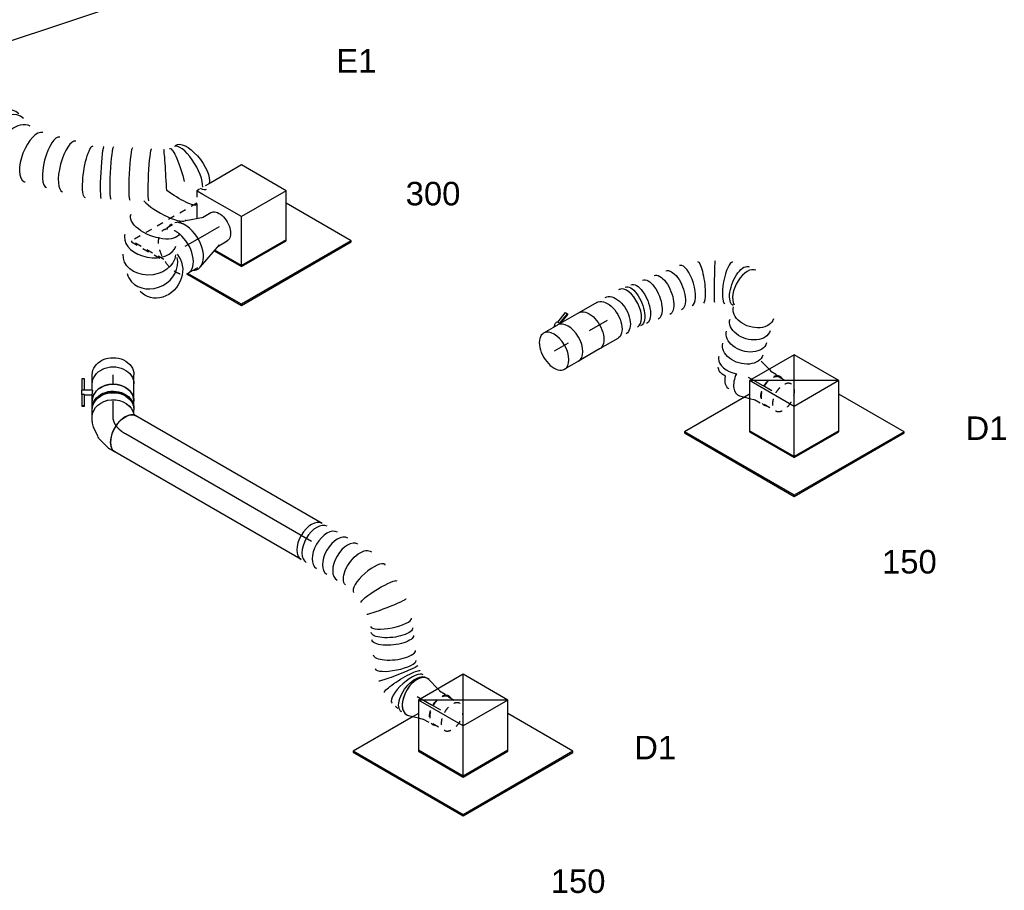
# Model space of a CAD drawing. Extents: x -132501 to 411300, y -42818 to 427495.
# Tile 165 of 256: x 14190 to 17961, y 165632 to 168965. Entities that reach past the tile are written whole.
import ezdxf
from ezdxf.enums import TextEntityAlignment as Align

# ---------------------------------------------------------------- set-up
doc = ezdxf.new("R2010")
doc.units = 0
doc.header["$LTSCALE"] = 50
doc.linetypes.add('CENTER2', pattern=[28.575, 19.05, -3.175, 3.175, -3.175])
doc.linetypes.add('STREEPJES', pattern=[0.1, 0.05, -0.05])
doc.layers.get('0').update_dxf_attribs({"linetype": 'CONTINUOUS'})
for name, color, linetype in [('WL570---_RETOUR', 112, 'CONTINUOUS'), ('WL570---_RETOUR_RST', 2, 'CONTINUOUS'), ('WL570---_RETOUR_RST_HL', 1, 'CONTINUOUS'), ('WL570---_TOEVOER', 3, 'CONTINUOUS'), ('WL570---_TOEVOER_HL', 8, 'CONTINUOUS'), ('WL570---_TOEVOER_RST', 2, 'CONTINUOUS'), ('WL570---_TOEVOER_RST_HL', 1, 'CONTINUOUS'), ('WM570---_RETOUR_PR', 1, 'CONTINUOUS'), ('WM570---_RETOUR_RST_PR', 1, 'CONTINUOUS'), ('WM570---_TOEVOER_PR', 1, 'CONTINUOUS'), ('WM570---_TOEVOER_RST_PR', 1, 'CONTINUOUS')]:
    doc.layers.add(name, color=color, linetype=linetype)
doc.styles.add('BURO-018', font='ARIAL.TTF', dxfattribs={"height": 63})

# ---------------------------------------------------------------- blocks, each defined once
blk = doc.blocks.new('*U1134')
at = {"color": 0, "ltscale": 10}
for p, q in [((-99.2, 170.4, -3461), (-197.2, 0.7, -3461)), ((98.4, 170.4, -3461), (-99.2, 170.4, -3461)), ((-0.4, -0.7, -3461), (-99.2, 170.4, -3461)), ((197.2, -0.7, -3461), (-99.2, 170.4, -3461)), ((-0.4, -0.7, -3461), (98.4, 170.4, -3461)), ((197.2, -0.7, -3461), (98.4, 170.4, -3461)), ((-413.4, 125.5, -3461), (-415.4, 122, -3461)), ((-415.4, 122, -3461), (-172.5, -298.8, -3461)), ((-148, 125.5, -3461), (-413.4, 125.5, -3461)), ((-170.4, -295.2, -3461), (-413.4, 125.5, -3461)), ((-197.2, 0.7, -3461), (-98.4, -170.4, -3461)), ((-96.3, -166.9, -3461), (-195.1, 4.2, -3461)), ((-98.4, -170.4, -3461), (-0.4, -0.7, -3461)), ((197.2, -0.7, -3461), (-0.4, -0.7, -3461)), ((99.2, -170.4, -3461), (197.2, -0.7, -3461)), ((315.4, -295.2, -3461), (171.3, -45.6, -3461)), ((-98.4, -170.4, -3461), (99.2, -170.4, -3461)), ((101.2, -166.9, -3461), (-96.3, -166.9, -3461)), ((-172.5, -298.8, -3461), (-170.4, -295.2, -3461)), ((-172.5, -298.8, -3461), (313.3, -298.8, -3461)), ((315.4, -295.2, -3461), (-170.4, -295.2, -3461)), ((313.3, -298.8, -3461), (315.4, -295.2, -3461))]:
    blk.add_line(p, q, dxfattribs=at)
at = {"color": 8, "linetype": 'STREEPJES', "ltscale": 10}
blk.add_line((-125.1, 125.5, -3461), (-148, 125.5, -3461), dxfattribs=at)
at = {"layer": 'WL570---_TOEVOER_RST_HL', "linetype": 'CENTER2'}
blk.add_circle((0, 0, -3461), 0.075, dxfattribs=at)
at = {"layer": 'WL570---_TOEVOER_RST', "color": 1, "style": 'BURO-018'}
for tag in ['MC', 'Q']:
    blk.add_attdef(tag, text='', height=90, dxfattribs=at).set_placement((0, 0), align=Align.MIDDLE)
at = {"layer": 'WM570---_TOEVOER_RST_PR', "color": 1, "style": 'BURO-018'}
blk.add_attdef('POSNR', text='', height=90, dxfattribs=at).set_placement((0, 0), align=Align.MIDDLE)
blk = doc.blocks.new('*U1135')
at = {"color": 0, "ltscale": 10}
for p, q in [((-99.2, 170.4, -5190.4), (-197.2, 0.7, -5190.4)), ((98.4, 170.4, -5190.4), (-99.2, 170.4, -5190.4)), ((-0.4, -0.7, -5190.4), (-99.2, 170.4, -5190.4)), ((197.2, -0.7, -5190.4), (-99.2, 170.4, -5190.4)), ((-0.4, -0.7, -5190.4), (98.4, 170.4, -5190.4)), ((197.2, -0.7, -5190.4), (98.4, 170.4, -5190.4)), ((-413.4, 125.5, -5190.4), (-415.4, 122, -5190.4)), ((-415.4, 122, -5190.4), (-172.5, -298.8, -5190.4)), ((-148, 125.5, -5190.4), (-413.4, 125.5, -5190.4)), ((-170.4, -295.2, -5190.4), (-413.4, 125.5, -5190.4)), ((-197.2, 0.7, -5190.4), (-98.4, -170.4, -5190.4)), ((-96.3, -166.9, -5190.4), (-195.1, 4.2, -5190.4)), ((-98.4, -170.4, -5190.4), (-0.4, -0.7, -5190.4)), ((197.2, -0.7, -5190.4), (-0.4, -0.7, -5190.4)), ((99.2, -170.4, -5190.4), (197.2, -0.7, -5190.4)), ((315.4, -295.2, -5190.4), (171.3, -45.6, -5190.4)), ((-98.4, -170.4, -5190.4), (99.2, -170.4, -5190.4)), ((101.2, -166.9, -5190.4), (-96.3, -166.9, -5190.4)), ((-172.5, -298.8, -5190.4), (-170.4, -295.2, -5190.4)), ((-172.5, -298.8, -5190.4), (313.3, -298.8, -5190.4)), ((315.4, -295.2, -5190.4), (-170.4, -295.2, -5190.4)), ((313.3, -298.8, -5190.4), (315.4, -295.2, -5190.4))]:
    blk.add_line(p, q, dxfattribs=at)
at = {"color": 8, "linetype": 'STREEPJES', "ltscale": 10}
blk.add_line((-125.1, 125.5, -5190.4), (-148, 125.5, -5190.4), dxfattribs=at)
at = {"layer": 'WL570---_TOEVOER_RST_HL', "linetype": 'CENTER2'}
blk.add_circle((0, 0, -5190.4), 0.075, dxfattribs=at)
at = {"layer": 'WL570---_TOEVOER_RST', "color": 1, "style": 'BURO-018'}
for tag in ['MC', 'Q']:
    blk.add_attdef(tag, text='', height=90, dxfattribs=at).set_placement((0, 0), align=Align.MIDDLE)
at = {"layer": 'WM570---_TOEVOER_RST_PR', "color": 1, "style": 'BURO-018'}
blk.add_attdef('POSNR', text='', height=90, dxfattribs=at).set_placement((0, 0), align=Align.MIDDLE)
blk = doc.blocks.new('*U1177')
at = {"color": 8, "linetype": 'STREEPJES', "ltscale": 10}
for p, q in [((-100.2, 168.6, -2425.5), (-125.5, 124.9, -2425.5)), ((-38.4, 168.6, -2425.5), (-100.2, 168.6, -2425.5)), ((-86.3, 144.6, -2425.5), (-100.2, 168.6, -2425.5)), ((-412.3, 127.3, -2425.5), (-414.4, 123.7, -2425.5)), ((-414.4, 123.7, -2425.5), (-340.5, -4.1, -2425.5)), ((-124.1, 127.3, -2425.5), (-412.3, 127.3, -2425.5)), ((-340.9, 3.5, -2425.5), (-412.3, 127.3, -2425.5))]:
    blk.add_line(p, q, dxfattribs=at)
at = {"color": 0, "ltscale": 10}
for p, q in [((97.4, 168.6, -2425.5), (-38.4, 168.6, -2425.5)), ((196.2, -2.5, -2425.5), (97.4, 168.6, -2425.5)), ((-125.5, 124.9, -2425.5), (-153.4, 76.6, -2425.5)), ((-1.4, -2.5, -2425.5), (-86.3, 144.6, -2425.5)), ((-97.4, -168.6, -2425.5), (-1.4, -2.5, -2425.5)), ((196.2, -2.5, -2425.5), (-1.4, -2.5, -2425.5)), ((100.2, -168.6, -2425.5), (196.2, -2.5, -2425.5)), ((-157.4, -64.6, -2425.5), (-97.4, -168.6, -2425.5)), ((-95.3, -165.1, -2425.5), (-154, -63.4, -2425.5)), ((316.4, -293.4, -2425.5), (172.3, -43.8, -2425.5)), ((-292.3, -87.7, -2425.5), (-171.5, -297, -2425.5)), ((-169.4, -293.4, -2425.5), (-287.9, -88.2, -2425.5)), ((-97.4, -168.6, -2425.5), (100.2, -168.6, -2425.5)), ((102.3, -165.1, -2425.5), (-95.3, -165.1, -2425.5)), ((-171.5, -297, -2425.5), (-169.4, -293.4, -2425.5)), ((-171.5, -297, -2425.5), (314.4, -297, -2425.5)), ((316.4, -293.4, -2425.5), (-169.4, -293.4, -2425.5)), ((314.4, -297, -2425.5), (316.4, -293.4, -2425.5))]:
    blk.add_line(p, q, dxfattribs=at)
at = {"layer": 'WL570---_RETOUR_RST_HL', "linetype": 'CENTER2'}
blk.add_circle((0, 0, -2425.5), 0.075, dxfattribs=at)
at = {"layer": 'WL570---_RETOUR_RST', "color": 1, "style": 'BURO-018'}
for tag in ['MC', 'Q']:
    blk.add_attdef(tag, text='', height=90, dxfattribs=at).set_placement((0, 0), align=Align.MIDDLE)
at = {"layer": 'WM570---_RETOUR_RST_PR', "color": 1, "style": 'BURO-018'}
blk.add_attdef('POSNR', text='', height=90, dxfattribs=at).set_placement((0, 0), align=Align.MIDDLE)
blk = doc.blocks.new('*U1323')
at = {"color": 8, "linetype": 'STREEPJES', "ltscale": 10}
for p, q in [((0, 95, -2607.1), (-40.8, 95, -2607.1)), ((11.4, 98, -2607.1), (52.3, 83.7, -2607.1))]:
    blk.add_line(p, q, dxfattribs=at)
at = {"color": 0, "ltscale": 10}
for p, q in [((52.3, 83.7, -2607.1), (116.6, 61.3, -2607.1)), ((113.1, 62.5, -2607.1), (150.3, 62.5, -2607.1)), ((11.4, -98, -2607.1), (116.6, -61.3, -2607.1)), ((113.1, -62.5, -2607.1), (150.3, -62.5, -2607.1)), ((-42.7, -94.9, -2607.1), (-41, -95, -2607.1)), ((-42.7, -94.9, -2607.1), (-41, -95, -2607.1)), ((0, -95, -2607.1), (-40.8, -95, -2607.1))]:
    blk.add_line(p, q, dxfattribs=at)
at = {"color": 8, "linetype": 'STREEPJES', "ltscale": 10}
for centre, major_axis, start_param, end_param in [((-40.8, 0, -2607.1), (0, 95), 5.28395, 9.39093), ((-40.8, 0, -2607.1), (0, 95), 5.28395, 9.39093), ((0, 0, -2607.1), (0, 100), 5.55164, 6.600746), ((0, 0, -2607.1), (0, 100), 2.824032, 3.169649)]:
    blk.add_ellipse(centre, major_axis=major_axis, ratio=0.57735, start_param=start_param, end_param=end_param, dxfattribs=at)
at = {"color": 0, "ltscale": 10}
for centre, major_axis, start_param, end_param in [((-40.8, 0, -2607.1), (0, 95), 3.141593, 5.28395), ((-40.8, 0, -2607.1), (0, 95), 3.141593, 5.28395), ((0, 0, -2607.1), (0, 100), 3.169649, 5.55164)]:
    blk.add_ellipse(centre, major_axis=major_axis, ratio=0.57735, start_param=start_param, end_param=end_param, dxfattribs=at)
at = {"color": 0, "ltscale": 10, "extrusion": (-3.41963e-17, 8.3842e-17, -1)}
blk.add_ellipse((150.3, 0, -2607.1), major_axis=(0, 62.5), ratio=0.57735, start_param=0, end_param=3.141593, dxfattribs=at)
at = {"layer": 'WL570---_RETOUR_RST_HL', "linetype": 'CENTER2'}
for p in [(0, 0, -2607.1), (150.3, 0, -2607.1)]:
    blk.add_line(p, (109.5, 0, -2607.1), dxfattribs=at)
blk.add_circle((0, 0, -2607.1), 0.075, dxfattribs=at)
at = {"layer": 'WM570---_RETOUR_RST_PR', "color": 1, "style": 'BURO-018'}
blk.add_attdef('POSNR', text='', height=90, dxfattribs=at).set_placement((0, 0), align=Align.MIDDLE)
blk = doc.blocks.new('*U1324')
at = {"color": 0, "ltscale": 10}
for centre, major_axis, ratio, start_param, end_param in [((605.9, 406.1, -2723), (-97.4, 25.7), 0.354795, 3.622724, 6.23802), ((564.1, 329.8, -2723), (-75.3, 66.8), 0.018314, 4.114242, 6.285221), ((520.5, 290.4, -2723), (67, -74.2), 0.071498, 3.141593, 6.283185), ((466.4, 241.5, -2723), (67, -74.2), 0.071498, 3.141593, 6.283185), ((412.3, 192.7, -2723), (67, -74.2), 0.071498, 3.141593, 6.283185), ((643.4, 240.3, -2723), (-96.6, -26.7), 0.27038, 0.682985, 3.123684), ((385.2, 168.2, -2723), (67, -74.2), 0.071498, 3.141593, 6.283185), ((278.4, 93.7, -2723), (50.5, -86.3), 0.337315, 3.141593, 6.283185), ((698.3, 114.2, -2723), (-82.6, -56.9), 0.655753, 0.070851, 3.070741), ((158.4, 23.5, -2723), (40.6, -91.9), 0.449139, 3.192547, 6.232231), ((223.8, 61.7, -2723), (50.5, -86.3), 0.337315, 3.141593, 6.283185), ((771.4, 50.7, -2723), (29.5, 96.3), 0.858975, 3.348561, 6.076217), ((0, 0, -2723), (0, -100), 0.707107, 3.141593, 6.283185), ((25.1, 0, -2723), (0, -100), 0.707107, 3.141593, 6.283185), ((698.3, 114.2, -2723), (-82.6, -56.9), 0.655753, 6.212334, 6.354037), ((158.4, 23.5, -2723), (40.6, -91.9), 0.449139, 6.232231, 6.33414), ((771.4, 50.7, -2723), (29.5, 96.3), 0.858975, 2.934624, 3.348561)]:
    blk.add_ellipse(centre, major_axis=major_axis, ratio=ratio, start_param=start_param, end_param=end_param, dxfattribs=at)
at = {"color": 0, "ltscale": 10, "extrusion": (-2.26623e-17, -1.01167e-16, -1)}
for centre, major_axis, ratio, start_param, end_param in [((608.6, 426.1, -2723), (-99.1, 13.1), 0.426668, 0, 2.807525), ((589.8, 366.2, -2723), (88.3, -48.2), 0.194622, 3.164079, 5.080886), ((614, 382.5, -2723), (97.9, 20.2), 0.156856, 0, 0.651445), ((628.3, 313.2, -2723), (97.9, 20.2), 0.156856, 0, 1.81732), ((347.3, 134, -2723), (-59.4, 81.1), 0.208248, 3.120128, 6.261721), ((667.5, 171.2, -2723), (-91.7, -40.5), 0.479873, 3.179896, 6.321489), ((733.8, 73.1, -2723), (-64.6, -77), 0.785168, 3.268617, 6.410209), ((808.6, 48.5, -2723), (-21.6, 98.5), 0.87623, 0.2408, 3.382393), ((83.4, 0, -2723), (15.2, -99.5), 0.634419, 6.186594, 9.328187)]:
    blk.add_ellipse(centre, major_axis=major_axis, ratio=ratio, start_param=start_param, end_param=end_param, dxfattribs=at)
at = {"layer": 'WM570---_RETOUR_PR', "color": 1, "style": 'BURO-018'}
blk.add_attdef('POSNR', text='', height=90, dxfattribs=at).set_placement((0, 0), align=Align.MIDDLE)
blk = doc.blocks.new('*U1352')
at = {"color": 0, "ltscale": 10}
for p, q in [((-26, 277.9, -2439.5), (-21.4, 277.9, -2439.5)), ((116.3, -6.7, -2439.5), (-26, 277.9, -2439.5)), ((120.9, -6.7, -2439.5), (-21.4, 277.9, -2439.5)), ((1708.3, 277.9, -2439.5), (1696.5, 242.7, -2439.5)), ((1712.8, 277.9, -2439.5), (1708.3, 277.9, -2439.5)), ((1850.6, -6.7, -2439.5), (1708.3, 277.9, -2439.5)), ((1855.1, -6.7, -2439.5), (1712.8, 277.9, -2439.5)), ((-3.8, 242.7, -2439.5), (1709.7, 242.7, -2439.5)), ((1836.2, -10.3, -2439.5), (1709.7, 242.7, -2439.5)), ((26, -277.9, -2439.5), (116.3, -6.7, -2439.5)), ((30.5, -277.9, -2439.5), (120.9, -6.7, -2439.5)), ((116.3, -6.7, -2439.5), (120.9, -6.7, -2439.5)), ((119.7, -10.3, -2439.5), (1836.2, -10.3, -2439.5)), ((1758.8, -242.7, -2439.5), (1836.2, -10.3, -2439.5)), ((1760.2, -277.9, -2439.5), (1850.6, -6.7, -2439.5)), ((1764.8, -277.9, -2439.5), (1855.1, -6.7, -2439.5)), ((1855.1, -6.7, -2439.5), (1850.6, -6.7, -2439.5)), ((42.3, -242.7, -2439.5), (345.2, -242.7, -2439.5)), ((403.7, -242.7, -2439.5), (771.5, -242.7, -2439.5)), ((1005.8, -242.7, -2439.5), (1758.8, -242.7, -2439.5)), ((1742.6, -242.7, -2439.5), (1760.2, -277.9, -2439.5)), ((26, -277.9, -2439.5), (30.5, -277.9, -2439.5)), ((1764.8, -277.9, -2439.5), (1760.2, -277.9, -2439.5))]:
    blk.add_line(p, q, dxfattribs=at)
at = {"color": 8, "linetype": 'STREEPJES', "ltscale": 10}
for p, q in [((345.2, -242.7, -2439.5), (403.7, -242.7, -2439.5)), ((771.5, -242.7, -2439.5), (1005.8, -242.7, -2439.5))]:
    blk.add_line(p, q, dxfattribs=at)
at = {"layer": 'WM570---_RETOUR_PR', "color": 1, "style": 'BURO-018'}
blk.add_attdef('POSNR', text='', height=90, dxfattribs=at).set_placement((0, 0), align=Align.MIDDLE)
blk = doc.blocks.new('*U1367')
at = {"color": 0, "ltscale": 10}
for p, q in [((-54.1, 80, -4282.3), (-30.8, 80, -4282.3)), ((-22.1, 78.8, -4282.3), (18.4, 68, -4282.3)), ((32.9, 61.2, -4282.3), (64, 39.3, -4282.3)), ((79.3, 22.7, -4282.3), (88.4, 6.8, -4282.3)), ((-54.1, -80, -4282.3), (-47.5, -80, -4282.3)), ((-47.5, -80, -4282.3), (-44.9, -80.7, -4282.3))]:
    blk.add_line(p, q, dxfattribs=at)
for centre, major_axis, ratio, start_param, end_param in [((-54.1, 0, -4282.3), (0, 80), 0.57735, 3.141593, 6.283185), ((-36.9, 0, -4282.3), (10.5, 79.7), 0.646887, 6.198226, 6.368145), ((13.1, -22.6, -4282.3), (59.5, 54.4), 0.803023, 6.107746, 6.458625)]:
    blk.add_ellipse(centre, major_axis=major_axis, ratio=ratio, start_param=start_param, end_param=end_param, dxfattribs=at)
at = {"color": 0, "ltscale": 10, "extrusion": (1.38778e-17, 8.01234e-18, -1)}
for centre, major_axis, ratio, start_param, end_param in [((-8.1, -7.7, -4282.3), (-34.1, -73), 0.750739, 3.009293, 3.273893), ((19.1, -33.2, -4282.3), (69.3, 40), 0.816497, 0, 3.000786)]:
    blk.add_ellipse(centre, major_axis=major_axis, ratio=ratio, start_param=start_param, end_param=end_param, dxfattribs=at)
at = {"layer": 'WL570---_TOEVOER_HL', "linetype": 'CENTER2', "extrusion": (1.38778e-17, 8.01234e-18, -1)}
blk.add_ellipse((-119.5, -113.2, -4282.3), major_axis=(-138.6, -80), ratio=0.57735, start_param=2.356194, end_param=3.141593, dxfattribs=at)
at = {"layer": 'WM570---_TOEVOER_PR', "color": 1, "style": 'BURO-018'}
blk.add_attdef('POSNR', text='', height=90, dxfattribs=at).set_placement((0, 0), align=Align.MIDDLE)
blk = doc.blocks.new('*U1368')
at = {"color": 0, "ltscale": 10}
for p, q in [((-29.8, 80, -4185.9), (-2.9, 80, -4185.9)), ((0, 79.9, -4185.9), (2.7, 80, -4185.9)), ((2.9, 80, -4185.9), (29.8, 80, -4185.9)), ((-21.5, -80, -4185.9), (-2.9, -80, -4185.9)), ((2.9, -80, -4185.9), (29.8, -80, -4185.9))]:
    blk.add_line(p, q, dxfattribs=at)
at = {"color": 0, "ltscale": 10, "extrusion": (-1.65249e-32, -8.11156e-17, -1)}
for centre, major_axis, start_param, end_param in [((-29.8, 0, -4185.9), (0, 80), 0, 3.000786), ((-2.9, 0, -4185.9), (0, 80), 0, 3.141593), ((2.9, 0, -4185.9), (0, 80), 0, 3.185801), ((29.8, 0, -4185.9), (0, 80), 0, 3.141593), ((2.9, 0, -4185.9), (0, 76), 0.563386, 2.578207)]:
    blk.add_ellipse(centre, major_axis=major_axis, ratio=0.816497, start_param=start_param, end_param=end_param, dxfattribs=at)
at = {"layer": 'WL570---_TOEVOER_HL', "linetype": 'CENTER2'}
blk.add_line((-29.8, 0, -4185.9), (29.8, 0, -4185.9), dxfattribs=at)
at = {"layer": 'WM570---_TOEVOER_PR', "color": 1, "style": 'BURO-018'}
blk.add_attdef('POSNR', text='', height=90, dxfattribs=at).set_placement((0, 0), align=Align.MIDDLE)
blk = doc.blocks.new('*U1369')
at = {"color": 2, "ltscale": 10}
for p, q in [((-52.6, 120, -4097), (-52.6, 109.3, -4097)), ((-51.4, 120, -4097), (-52.6, 120, -4097)), ((-8, 120, -4097), (-51.4, 120, -4097)), ((-51.4, 109.3, -4097), (-51.4, 120, -4097)), ((-8, 109.3, -4097), (-8, 120, -4097)), ((-8, 120, -4097), (9.5, 120, -4097)), ((52.6, 120, -4097), (9.5, 120, -4097)), ((9.5, 80, -4097), (9.5, 120, -4097)), ((52.6, 109.3, -4097), (52.6, 120, -4097)), ((-52.6, 109.3, -4097), (-51.4, 109.3, -4097)), ((-51.4, 109.3, -4097), (-8, 109.3, -4097)), ((-46.5, 78.3, -4097), (-49.4, 77.4, -4097)), ((-39.6, 76, -4097), (-45.4, 76, -4097)), ((-33.1, 80, -4097), (-9.5, 80, -4097)), ((-9.5, 80, -4097), (-9.5, 109.3, -4097)), ((-9.5, 80, -4097), (-5.5, 80, -4097)), ((9.5, 109.3, -4097), (52.6, 109.3, -4097)), ((9.5, 80, -4097), (33.1, 80, -4097)), ((-49.4, -77.4, -4097), (-46.5, -78.3, -4097)), ((-39.6, -76, -4097), (-45.4, -76, -4097)), ((-33.1, -80, -4097), (33.1, -80, -4097))]:
    blk.add_line(p, q, dxfattribs=at)
for centre, major_axis, start_param, end_param in [((-33.1, 0, -4097), (0, 80), 3.141593, 6.283185), ((-60, 0, -4097), (0, 76), 3.704978, 5.7198)]:
    blk.add_ellipse(centre, major_axis=major_axis, ratio=0.816497, start_param=start_param, end_param=end_param, dxfattribs=at)
at = {"color": 2, "ltscale": 10, "extrusion": (-1.124e-32, -9.52744e-17, -1)}
blk.add_ellipse((33.1, 0, -4097), major_axis=(0, 80), ratio=0.816497, start_param=0, end_param=3.141593, dxfattribs=at)
at = {"color": 2, "ltscale": 10}
blk.add_spline([(9.5, 79.6, -4097), (9.3, 79.5, -4097), (9.1, 79.5, -4097), (8.7, 79.5, -4097), (8.3, 79.4, -4097), (7.7, 79.4, -4097), (7.1, 79.4, -4097), (6.4, 79.5, -4097), (5.7, 79.5, -4097), (4.8, 79.5, -4097), (3.9, 79.6, -4097), (3, 79.6, -4097), (2.1, 79.7, -4097), (1.1, 79.7, -4097), (0.1, 79.8, -4097), (-0.9, 79.9, -4097), (-1.9, 79.9, -4097), (-2.8, 79.9, -4097), (-3.8, 80, -4097), (-4.7, 80, -4097), (-5.5, 80, -4097)], degree=3, dxfattribs=at)
at = {"layer": 'WL570---_TOEVOER', "color": 1, "style": 'BURO-018'}
blk.add_attdef('I', text='', height=90, dxfattribs=at).set_placement((0, 0), align=Align.MIDDLE)
at = {"layer": 'WM570---_TOEVOER_PR', "color": 1, "style": 'BURO-018'}
blk.add_attdef('POSNR', text='', height=90, dxfattribs=at).set_placement((0, 0), align=Align.MIDDLE)
blk = doc.blocks.new('*U1370')
at = {"color": 0, "ltscale": 10}
for p, q in [((0, 80, -4050.2), (35.1, 80, -4050.2)), ((0, -80, -4050.2), (35.1, -80, -4050.2))]:
    blk.add_line(p, q, dxfattribs=at)
at = {"color": 0, "ltscale": 10, "extrusion": (-1.65249e-32, -8.11156e-17, -1)}
blk.add_ellipse((35.1, 0, -4050.2), major_axis=(0, 80), ratio=0.816497, start_param=0, end_param=3.141593, dxfattribs=at)
at = {"layer": 'WL570---_TOEVOER_HL', "linetype": 'CENTER2'}
blk.add_line((0, 0, -4050.2), (35.1, 0, -4050.2), dxfattribs=at)
at = {"layer": 'WM570---_TOEVOER_PR', "color": 1, "style": 'BURO-018'}
blk.add_attdef('POSNR', text='', height=90, dxfattribs=at).set_placement((0, 0), align=Align.MIDDLE)
blk = doc.blocks.new('*U1371')
at = {"color": 0, "ltscale": 10}
for p, q in [((7.3, 79, -5053.5), (54.5, 65.9, -5053.5)), ((7.3, -79, -5053.5), (45.4, -68.4, -5053.5))]:
    blk.add_line(p, q, dxfattribs=at)
at = {"color": 8, "linetype": 'STREEPJES', "ltscale": 10}
for p, q in [((54.5, 65.9, -5053.5), (66.7, 62.5, -5053.5)), ((63.8, 62.5, -5053.5), (104.7, 62.5, -5053.5)), ((104.7, 59.4, -5053.5), (155.7, 59.4, -5053.5)), ((45.4, -68.4, -5053.5), (66.7, -62.5, -5053.5)), ((63.8, -62.5, -5053.5), (104.7, -62.5, -5053.5)), ((104.7, -59.4, -5053.5), (155.7, -59.4, -5053.5))]:
    blk.add_line(p, q, dxfattribs=at)
at = {"color": 0, "ltscale": 10}
blk.add_ellipse((0, 0, -5053.5), major_axis=(0, -80), ratio=0.57735, start_param=2.982623, end_param=6.442155, dxfattribs=at)
at = {"color": 8, "linetype": 'STREEPJES', "ltscale": 10}
for centre, major_axis, start_param, end_param in [((104.7, 0, -5053.5), (0, -62.5), 3.141593, 6.600746), ((104.7, 0, -5053.5), (0, -59.4), 3.141593, 6.283185), ((104.7, 0, -5053.5), (0, -59.4), 3.141593, 6.283185), ((104.7, 0, -5053.5), (0, -62.5), 2.824032, 3.138451), ((155.7, 0, -5053.5), (0, -59.4), 3.141593, 9.421636), ((155.7, 0, -5053.5), (0, -59.4), 3.141593, 9.421636)]:
    blk.add_ellipse(centre, major_axis=major_axis, ratio=0.57735, start_param=start_param, end_param=end_param, dxfattribs=at)
at = {"color": 0, "ltscale": 10, "extrusion": (1.38778e-17, -1.20185e-16, -1)}
blk.add_ellipse((-40.8, 0, -5053.5), major_axis=(0, -76), ratio=0.57735, start_param=0.002216, end_param=0.262237, dxfattribs=at)
blk.add_ellipse((-40.8, 0, -5053.5), major_axis=(0, -76), ratio=0.57735, start_param=0.002216, end_param=0.262237, dxfattribs=at)
at = {"layer": 'WL570---_TOEVOER_RST_HL', "linetype": 'CENTER2'}
for p in [(0, 0, -5053.5), (104.7, 0, -5053.5)]:
    blk.add_line(p, (63.8, 0, -5053.5), dxfattribs=at)
blk.add_circle((0, 0, -5053.5), 0.075, dxfattribs=at)
at = {"layer": 'WM570---_TOEVOER_RST_PR', "color": 1, "style": 'BURO-018'}
blk.add_attdef('POSNR', text='', height=90, dxfattribs=at).set_placement((0, 0), align=Align.MIDDLE)
blk = doc.blocks.new('*U1372')
at = {"color": 0, "ltscale": 10}
for p, q in [((0, 80, -4903.1), (823.9, 80, -4903.1)), ((0, -80, -4903.1), (823.9, -80, -4903.1))]:
    blk.add_line(p, q, dxfattribs=at)
blk.add_ellipse((0, 0, -4903.1), major_axis=(0, 80), ratio=0.57735, start_param=3.141593, end_param=6.283185, dxfattribs=at)
at = {"color": 0, "ltscale": 10, "extrusion": (-1.38778e-17, -8.01234e-18, -1)}
blk.add_ellipse((823.9, 0, -4903.1), major_axis=(0, 80), ratio=0.57735, start_param=0, end_param=3.141593, dxfattribs=at)
at = {"layer": 'WL570---_TOEVOER_HL', "linetype": 'CENTER2'}
blk.add_line((0, 0, -4903.1), (823.9, 0, -4903.1), dxfattribs=at)
at = {"layer": 'WM570---_TOEVOER_PR', "color": 1, "style": 'BURO-018'}
blk.add_attdef('POSNR', text='', height=90, dxfattribs=at).set_placement((0, 0), align=Align.MIDDLE)
blk = doc.blocks.new('*U1373')
at = {"color": 0, "ltscale": 10}
for p, q in [((478.7, -63.6, -4903.1), (478.1, -62.9, -4903.1)), ((454, -300.4, -4903.1), (454.6, -301.1, -4903.1))]:
    blk.add_line(p, q, dxfattribs=at)
for centre, major_axis, ratio, start_param, end_param in [((0, 0, -4903.1), (0, -80), 0.57735, 3.141593, 6.283185), ((22.6, 0, -4903.1), (0, -80), 0.57735, 3.141593, 6.283185), ((67.9, 0, -4903.1), (0, -80), 0.57735, 3.141593, 6.283185), ((113.2, 0, -4903.1), (0, -80), 0.57735, 3.141593, 6.283185), ((158.5, 0, -4903.1), (0, -80), 0.57735, 3.141593, 6.283185), ((263.3, -12.9, -4903.1), (-25.4, -76.2), 0.336335, 3.173639, 6.251139), ((263.3, -12.9, -4903.1), (-25.4, -76.2), 0.336335, 3.109547, 3.173639), ((418.2, -116.4, -4903.1), (60.2, 53.1), 0.257027, 3.164841, 6.259937), ((514.5, -247.6, -4903.1), (-60.2, -53.1), 0.257027, 0.023248, 3.118345), ((600.8, -305.2, -4903.1), (25.4, 76.2), 0.336335, 0.032046, 3.109547), ((646.5, -312.4, -4903.1), (0, -80), 0.57735, 3.141593, 6.283185), ((646.5, -312.4, -4903.1), (0, -80), 0.57735, 2.982623, 3.141593), ((600.8, -305.2, -4903.1), (25.4, 76.2), 0.336335, 3.109547, 3.173639), ((646.5, -312.4, -4903.1), (0, -80), 0.57735, 0, 0.158969)]:
    blk.add_ellipse(centre, major_axis=major_axis, ratio=ratio, start_param=start_param, end_param=end_param, dxfattribs=at)
at = {"color": 0, "ltscale": 10, "extrusion": (-2.03185e-17, -1.17309e-17, -1)}
for centre, major_axis, ratio, start_param, end_param in [((207.1, 0, -4903.1), (9.1, 79.9), 0.504802, 3.198923, 6.340516), ((319.7, -37.9, -4903.1), (38.7, 70.4), 0.143968, 3.154009, 6.295601), ((372.6, -73.2, -4903.1), (-50, -62.8), 0.058606, 3.136627, 6.278219), ((435.9, -140.4, -4903.1), (64.5, 47.3), 0.350028, 0, 3.141593), ((453.1, -163.9, -4903.1), (64.5, 47.3), 0.350028, 0, 3.141593), ((487.5, -210.8, -4903.1), (64.5, 47.3), 0.350028, 0, 3.141593), ((539.9, -271.6, -4903.1), (50, 62.8), 0.058606, 0.004966, 3.146559), ((569.3, -291.3, -4903.1), (-38.7, -70.4), 0.143968, 6.270769, 9.412362), ((632, -312.4, -4903.1), (-9.1, -79.9), 0.504802, 6.225855, 9.367448)]:
    blk.add_ellipse(centre, major_axis=major_axis, ratio=ratio, start_param=start_param, end_param=end_param, dxfattribs=at)
at = {"layer": 'WM570---_TOEVOER_PR', "color": 1, "style": 'BURO-018'}
blk.add_attdef('POSNR', text='', height=90, dxfattribs=at).set_placement((0, 0), align=Align.MIDDLE)
blk = doc.blocks.new('*U1374')
at = {"color": 0, "ltscale": 10}
for p, q in [((0, 80, -3829.2), (61.8, 80, -3829.2)), ((0, -80, -3829.2), (61.8, -80, -3829.2))]:
    blk.add_line(p, q, dxfattribs=at)
for start_param, end_param in [(3.141593, 6.283185), (0, 3.141593)]:
    blk.add_ellipse((61.8, 0, -3829.2), major_axis=(0, -80), ratio=0.57735, start_param=start_param, end_param=end_param, dxfattribs=at)
at = {"layer": 'WL570---_TOEVOER_HL', "linetype": 'CENTER2'}
blk.add_line((0, 0, -3829.2), (61.8, 0, -3829.2), dxfattribs=at)
at = {"layer": 'WM570---_TOEVOER_PR', "color": 1, "style": 'BURO-018'}
blk.add_attdef('POSNR', text='', height=90, dxfattribs=at).set_placement((0, 0), align=Align.MIDDLE)
blk = doc.blocks.new('*U1375')
at = {"color": 2, "ltscale": 10}
for p, q in [((-46.7, 80, -3796.1), (46.7, 80, -3796.1)), ((-46.7, -80, -3796.1), (35.2, -80, -3796.1)), ((-7.6, -96.7, -3796.1), (35.2, -80.1, -3796.1)), ((-7.5, -98.4, -3796.1), (-7.6, -96.7, -3796.1)), ((36, -81.5, -3796.1), (-7.5, -98.4, -3796.1)), ((-3.1, -105.9, -3796.1), (-7.5, -98.4, -3796.1)), ((40.4, -89, -3796.1), (-3.1, -105.9, -3796.1)), ((35.2, -80, -3796.1), (40.7, -89.6, -3796.1)), ((35.2, -80, -3796.1), (46.7, -80, -3796.1)), ((56.3, -80, -3796.1), (57.7, -82.3, -3796.1)), ((63.7, -80, -3796.1), (57.7, -82.3, -3796.1))]:
    blk.add_line(p, q, dxfattribs=at)
at = {"color": 2, "ltscale": 10, "extrusion": (-1.37781e-16, -1.65999e-17, -1)}
for centre, major_axis, start_param in [((-46.7, 0, -3796.1), (0, -80), 0), ((49, -84.9, -3796.1), (8.26, 4.77), 0.401996)]:
    blk.add_ellipse(centre, major_axis=major_axis, ratio=0.57735, start_param=start_param, end_param=3.141593, dxfattribs=at)
at = {"color": 2, "ltscale": 10}
blk.add_ellipse((46.7, 0, -3796.1), major_axis=(0, -80), ratio=0.57735, start_param=3.141593, end_param=6.283185, dxfattribs=at)
at = {"layer": 'WL570---_TOEVOER', "color": 1, "style": 'BURO-018'}
blk.add_attdef('I', text='', height=90, dxfattribs=at).set_placement((0, 0), align=Align.MIDDLE)
at = {"layer": 'WM570---_TOEVOER_PR', "color": 1, "style": 'BURO-018'}
blk.add_attdef('POSNR', text='', height=90, dxfattribs=at).set_placement((0, 0), align=Align.MIDDLE)
blk = doc.blocks.new('*U1376')
at = {"color": 0, "ltscale": 10}
for p, q in [((11.8, 77.7, -3324), (54.5, 65.9, -3324)), ((7.3, -79, -3324), (45.4, -68.4, -3324))]:
    blk.add_line(p, q, dxfattribs=at)
at = {"color": 8, "linetype": 'STREEPJES', "ltscale": 10}
for p, q in [((54.5, 65.9, -3324), (66.7, 62.5, -3324)), ((63.8, 62.5, -3324), (104.7, 62.5, -3324)), ((104.7, 59.4, -3324), (155.7, 59.4, -3324)), ((45.4, -68.4, -3324), (66.7, -62.5, -3324)), ((63.8, -62.5, -3324), (104.7, -62.5, -3324)), ((104.7, -59.4, -3324), (155.7, -59.4, -3324))]:
    blk.add_line(p, q, dxfattribs=at)
for centre, major_axis, start_param, end_param in [((104.7, 0, -3324), (0, -62.5), 3.141593, 6.600746), ((104.7, 0, -3324), (0, -59.4), 3.141593, 6.283185), ((104.7, 0, -3324), (0, -59.4), 3.141593, 6.283185), ((104.7, 0, -3324), (0, -62.5), 2.824032, 3.138451), ((155.7, 0, -3324), (0, -59.4), 3.141593, 9.421636), ((155.7, 0, -3324), (0, -59.4), 3.141593, 9.421636)]:
    blk.add_ellipse(centre, major_axis=major_axis, ratio=0.57735, start_param=start_param, end_param=end_param, dxfattribs=at)
at = {"color": 0, "ltscale": 10}
blk.add_ellipse((0, 0, -3324), major_axis=(0, -80), ratio=0.57735, start_param=4.856161, end_param=6.442155, dxfattribs=at)
at = {"color": 0, "ltscale": 10, "extrusion": (1.38778e-17, -1.20185e-16, -1)}
blk.add_ellipse((-40.8, 0, -3324), major_axis=(0, -76), ratio=0.57735, start_param=0, end_param=1.005282, dxfattribs=at)
blk.add_ellipse((-40.8, 0, -3324), major_axis=(0, -76), ratio=0.57735, start_param=0, end_param=1.005282, dxfattribs=at)
at = {"layer": 'WL570---_TOEVOER_RST_HL', "linetype": 'CENTER2'}
for p in [(0, 0, -3324), (104.7, 0, -3324)]:
    blk.add_line(p, (63.8, 0, -3324), dxfattribs=at)
blk.add_circle((0, 0, -3324), 0.075, dxfattribs=at)
at = {"layer": 'WM570---_TOEVOER_RST_PR', "color": 1, "style": 'BURO-018'}
blk.add_attdef('POSNR', text='', height=90, dxfattribs=at).set_placement((0, 0), align=Align.MIDDLE)
blk = doc.blocks.new('*U1377')
at = {"color": 0, "ltscale": 10}
for p, q in [((0, 80, -3706.6), (79.9, 80, -3706.6)), ((0, -80, -3706.6), (79.9, -80, -3706.6))]:
    blk.add_line(p, q, dxfattribs=at)
at = {"color": 0, "ltscale": 10, "extrusion": (-1.03585e-16, -4.2938e-18, -1)}
blk.add_ellipse((0, 0, -3706.6), major_axis=(0, -80), ratio=0.57735, start_param=0, end_param=3.141593, dxfattribs=at)
at = {"layer": 'WL570---_TOEVOER_HL', "linetype": 'CENTER2'}
blk.add_line((0, 0, -3706.6), (79.9, 0, -3706.6), dxfattribs=at)
at = {"layer": 'WM570---_TOEVOER_PR', "color": 1, "style": 'BURO-018'}
blk.add_attdef('POSNR', text='', height=90, dxfattribs=at).set_placement((0, 0), align=Align.MIDDLE)
blk = doc.blocks.new('*U1378')
at = {"color": 0, "ltscale": 10}
blk.add_line((527.7, -47.2, -3706.6), (527.1, -46.6, -3706.6), dxfattribs=at)
at = {"color": 0, "ltscale": 10, "extrusion": (8.97074e-17, -5.17926e-17, -1)}
for centre, major_axis, ratio, start_param, end_param in [((0, 0, -3706.6), (0, 80), 0.57735, 0, 3.141593), ((37.2, 0, -3706.6), (0, 80), 0.57735, 0, 3.141593), ((111.7, -2.8, -3706.6), (11.6, 79.2), 0.462508, 0, 3.141593), ((135.4, -6.3, -3706.6), (11.6, 79.2), 0.462508, 0, 3.141593), ((182.9, -13.3, -3706.6), (11.6, 79.2), 0.462508, 0, 3.141593), ((230.4, -20.3, -3706.6), (11.6, 79.2), 0.462508, 0, 3.141593), ((277.9, -27.3, -3706.6), (11.6, 79.2), 0.462508, 0, 3.141593), ((382.2, -52.2, -3706.6), (30.3, 74.3), 0.187821, 6.269225, 9.410818), ((432.4, -77.1, -3706.6), (-41.4, -68.8), 0.025459, 0.002059, 3.143652), ((510, -143.3, -3706.6), (62.7, 50.2), 0.453239, 3.187766, 6.329359), ((500, -255, -3706.6), (55.1, -58), 0.686043, 0, 3.141593), ((429.9, -321.5, -3706.6), (55.1, -58), 0.686043, 0, 3.141593), ((465, -288.3, -3706.6), (55.1, -58), 0.686043, 0, 3.141593), ((394.9, -354.8, -3706.6), (55.1, -58), 0.686043, 0, 3.141593), ((347.1, -409.4, -3706.6), (68, -42.1), 0.556271, 2.276132, 3.141593)]:
    blk.add_ellipse(centre, major_axis=major_axis, ratio=ratio, start_param=start_param, end_param=end_param, dxfattribs=at)
at = {"color": 0, "ltscale": 10}
for centre, major_axis, ratio, start_param, end_param in [((92.3, 0, -3706.6), (5.8, 79.9), 0.522293, 3.17972, 6.245058), ((92.3, 0, -3706.6), (5.8, 79.9), 0.522293, 6.245058, 6.321312), ((327.8, -34.6, -3706.6), (18.2, 78.1), 0.376693, 3.173086, 6.251692), ((327.8, -34.6, -3706.6), (18.2, 78.1), 0.376693, 6.251692, 6.314679), ((475.2, -107.8, -3706.6), (52.2, 61), 0.249211, 0.021485, 3.120108), ((522.1, -162, -3706.6), (-67.2, -43.4), 0.542417, 3.141593, 5.954844), ((360.8, -387.2, -3706.6), (-62.4, 50.7), 0.625464, 6.202525, 6.363846), ((360.8, -387.2, -3706.6), (-62.4, 50.7), 0.625464, 0.080661, 1.530127), ((359.4, -458, -3706.6), (-69.3, -40), 0.57735, 4.856161, 6.442155)]:
    blk.add_ellipse(centre, major_axis=major_axis, ratio=ratio, start_param=start_param, end_param=end_param, dxfattribs=at)
at = {"layer": 'WM570---_TOEVOER_PR', "color": 1, "style": 'BURO-018'}
blk.add_attdef('POSNR', text='', height=90, dxfattribs=at).set_placement((0, 0), align=Align.MIDDLE)

msp = doc.modelspace()

# ---------------------------------------------------------------- block references
at = {"layer": 'WL570---_RETOUR'}
for name, p, rotation in [('*U1352', (12938.3795, 168734.2138, 2439.5006), 18.4349488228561), ('*U1324', (14116.1475, 168533.7539, 2722.9937), 314.9999999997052)]:
    msp.add_blockref(name, p, dxfattribs=dict(at, rotation=rotation))
at = {"layer": 'WL570---_RETOUR_RST'}
ref = msp.add_blockref('*U1177', (15039.0694, 168214.404, 2425.5108), dxfattribs=dict(at, rotation=29.99999999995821))
ref.add_attrib('Q', '300', dxfattribs={"color": 1, "height": 90, "style": 'BURO-018'}).set_placement((15773.1248, 168299.365), align=Align.MIDDLE)
ref.add_attrib('MC', 'E1', dxfattribs={"color": 1, "height": 90, "style": 'BURO-018'}).set_placement((15479.6755, 168807.6341), align=Align.MIDDLE)
at = {"layer": 'WL570---_RETOUR_RST', "rotation": 29.99999999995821}
msp.add_blockref('*U1323', (14823.3382, 168097.6082, 2607.1394), dxfattribs=at)
at = {"layer": 'WL570---_TOEVOER'}
for name, p, rotation in [('*U1378', (16440.4275, 167813.7353, 3706.6128), 29.99999999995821), ('*U1375', (16330.7925, 167750.4375, 3796.1294), 209.9999999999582), ('*U1377', (16440.4275, 167813.7353, 3706.6128), 209.9999999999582), ('*U1374', (16290.3106, 167727.0653, 3829.1827), 209.9999999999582), ('*U1370', (14547.823, 167570.7671, 4050.2217), 90), ('*U1369', (14547.823, 167537.7138, 4096.9661), 90), ('*U1367', (14547.823, 167406.6842, 4282.27), 150.0000000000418), ('*U1368', (14547.823, 167474.8115, 4185.9234), 90), ('*U1372', (15308.2014, 166967.6795, 4903.1163), 150.0000000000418), ('*U1373', (15308.2014, 166967.6795, 4903.1163), 330.0000000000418)]:
    msp.add_blockref(name, p, dxfattribs=dict(at, rotation=rotation))
at = {"layer": 'WL570---_TOEVOER_RST'}
ref = msp.add_blockref('*U1134', (17156.8203, 167485.2897, 3460.9642), dxfattribs=dict(at, rotation=29.99999999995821))
ref.add_attrib('Q', '150', dxfattribs={"color": 1, "height": 90, "style": 'BURO-018'}).set_placement((17597.5631, 166889.9394), align=Align.MIDDLE)
ref.add_attrib('MC', 'D1', dxfattribs={"color": 1, "height": 90, "style": 'BURO-018'}).set_placement((17892.7802, 167401.2704), align=Align.MIDDLE)
at = {"layer": 'WL570---_TOEVOER_RST', "rotation": 330.0000000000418}
for name, p in [('*U1376', (16980.6305, 167596.8109, 3324.034)), ('*U1371', (15711.8704, 166373.8961, 5053.4967))]:
    msp.add_blockref(name, p, dxfattribs=at)
at = {"layer": 'WL570---_TOEVOER_RST'}
ref = msp.add_blockref('*U1135', (15888.0602, 166262.3749, 5190.4269), dxfattribs=dict(at, rotation=29.99999999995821))
ref.add_attrib('Q', '150', dxfattribs={"color": 1, "height": 90, "style": 'BURO-018'}).set_placement((16328.803, 165667.0246), align=Align.MIDDLE)
ref.add_attrib('MC', 'D1', dxfattribs={"color": 1, "height": 90, "style": 'BURO-018'}).set_placement((16624.0201, 166178.3556), align=Align.MIDDLE)

doc.saveas('drawing.dxf')
